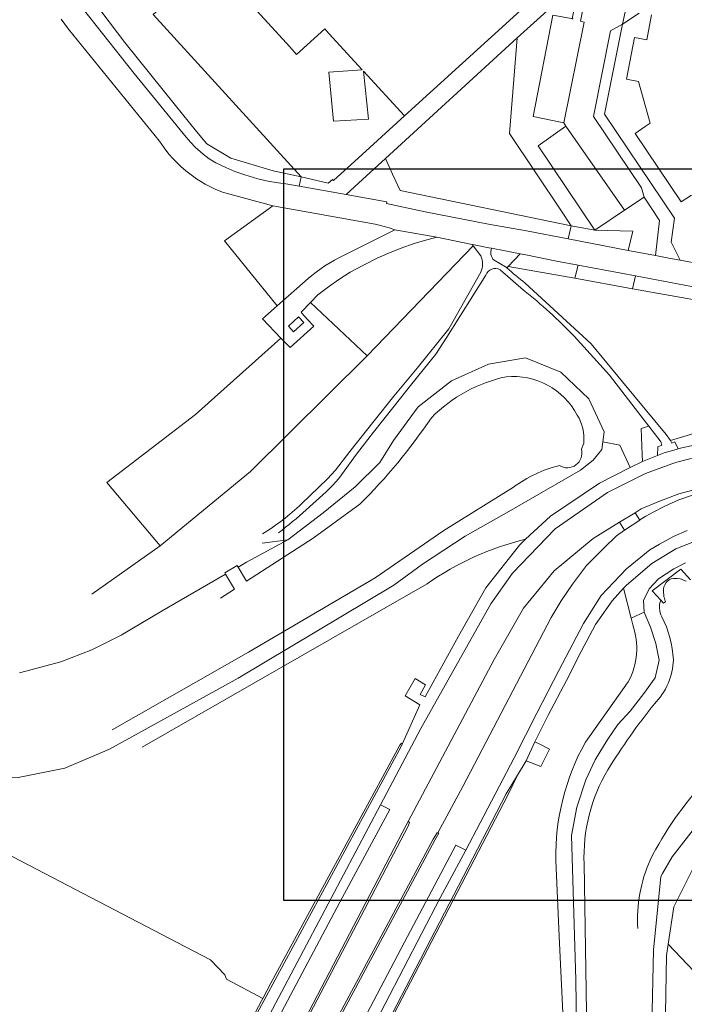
# Model space of a CAD drawing. Header units: metres. Extents: x 247993 to 248761, y 480503 to 480935.
# Tile 3 of 13: x 248255 to 248368, y 480631 to 480798. Entities that reach past the tile are written whole.
import ezdxf

# ---------------------------------------------------------------- set-up
doc = ezdxf.new("R2010")
doc.units = ezdxf.units.M
for name, color, linetype, lineweight in [('B-XX-GR-GRAS-GV', 60, 'Continuous', 13), ('B-XX-GR-GROENVOORZIENING-GV', 80, 'Continuous', 18), ('B-XX-GR-HOUTWAL-GV', 40, 'Continuous', 13), ('B-XX-IE-TERREINAFSCHEIDING_KUNSTMATIG_HEKWERK-G', 20, 'IE-TERREINAFSCHEIDING-KUNSTMATIG', 18), ('B-XX-IE-TERREINAFSCHEIDING_KUNSTMATIG_MUUR-GV', 90, 'Continuous', 18), ('B-XX-OG-WATER-GV', 130, 'Continuous', 18), ('B-XX-OG-WATER_SLOOT-GV', 120, 'Continuous', 18), ('B-XX-VH-ONVERHARD-GV', 252, 'Continuous', 18), ('B-XX-VH-VERHARDING_GESLOTEN-GV', 252, 'Continuous', 18), ('B-XX-VH-VERHARDING_OPEN-GV', 252, 'Continuous', 18), ('N-BH-KL-ET_LS_OV_LICHTMAST-S', 7, 'Continuous', 25)]:
    doc.layers.add(name, color=color, linetype=linetype, lineweight=lineweight)
doc.linetypes.add('IE-TERREINAFSCHEIDING-KUNSTMATIG', pattern='A,4,[82,NLCS.SHX,S=0.75,R=90,X=0,Y=0],4,-2', length=10)

msp = doc.modelspace()

# ---------------------------------------------------------------- linework, layer by layer
at = {"layer": 'B-XX-GR-GRAS-GV'}
for points in [[(248341.45, 480709.88), (248345.68, 480713.82), (248354.01, 480719.4), (248359.22, 480722.06), (248357.48, 480725.87), (248354.57, 480726.46), (248354.41, 480725.14), (248352.93, 480723.33), (248350.79, 480721.65), (248338.59, 480714.58), (248331.17, 480710.38), (248323.9, 480705.65), (248319.04, 480702.06), (248292.57, 480686.27), (248270.72, 480674.18), (248263.08, 480670.97), (248255.2, 480669.38), (248246.45, 480669.23), (248237.71, 480669.45), (248230.88, 480670.55), (248229.78, 480670.73)], [(248276.24, 480674.49), (248317.67, 480698.26), (248324.7, 480702.3)]]:
    msp.add_lwpolyline(points, dxfattribs=at)
msp.add_lwpolyline([(248324.7, 480702.3, -0.093408), (248341.45, 480709.88)], format="xyb", dxfattribs=at)
msp.add_lwpolyline([(248365.71, 480641.01), (248366.68, 480647.33), (248370.08, 480654.14), (248375.3, 480660.4), (248377.98, 480663.88), (248380.19, 480666.74), (248376.01, 480668.6), (248372.6, 480664.09), (248370.73, 480661.49), (248368.37, 480658.43), (248366.36, 480655.88), (248364.73, 480653), (248364.42, 480652.52), (248363.17, 480639.98), (248362.89, 480627.05), (248363.31, 480621.63), (248364.45, 480617.36), (248365.46, 480615.59), (248365.04, 480619.38), (248365.41, 480639.05)], close=True, dxfattribs=at)
at = {"layer": 'B-XX-GR-GROENVOORZIENING-GV'}
for points in [[(248266.29, 480799.98), (248274.92, 480789.12), (248283.76, 480778.28), (248284.53, 480777.35), (248285.28, 480776.56), (248286.62, 480775.36), (248287.64, 480774.59), (248288.76, 480773.91), (248290.47, 480773.09), (248292.04, 480772.43), (248293.7, 480771.84), (248295.93, 480771.19), (248297.6, 480770.8), (248299.4, 480770.49), (248300.7, 480770.33), (248302.94, 480769.93), (248303.29, 480771.5), (248298.51, 480772.55), (248291.35, 480774.68), (248287.23, 480777.12), (248285.5, 480779.26), (248281.9, 480783.67), (248273.3, 480794.35), (248263.02, 480808.06)], [(248263.02, 480808.06), (248273.3, 480794.35), (248281.9, 480783.67), (248285.5, 480779.26), (248287.23, 480777.12), (248291.35, 480774.68), (248298.51, 480772.55), (248303.29, 480771.5), (248278.11, 480799.12)], [(248360.78, 480799.34), (248357.92, 480797.47), (248354.89, 480782.19), (248366.77, 480764.5), (248366.18, 480760.4), (248367.73, 480757.34), (248373.12, 480756.31)], [(248369.65, 480768.41), (248367.92, 480767.28), (248360.08, 480778.91), (248361.8, 480780.07), (248362.65, 480780.64), (248360.65, 480787.72), (248358.59, 480788.13), (248359.99, 480795.23), (248362.05, 480794.83), (248362.87, 480799.09)], [(248332.54, 480759.79), (248314.51, 480741.07), (248294.7, 480721.4), (248279.31, 480708.76), (248267.69, 480700.52)], [(248333.82, 480758.1), (248332.54, 480759.79)], [(248338.26, 480756.03), (248338.48, 480756.3), (248340.5, 480758.45), (248337.97, 480758.94), (248335.67, 480759.38)], [(248336.08, 480757.33), (248338.03, 480756.24)], [(248338.48, 480756.3), (248338.26, 480756.03)], [(248341.37, 480753.45), (248352.58, 480743.1), (248357.9, 480736.68), (248365.36, 480727.72), (248366.07, 480726.65), (248379.14, 480730.6), (248380.63, 480732.54), (248383.18, 480734.93), (248382.09, 480736.43), (248385.75, 480738.41), (248388.87, 480739.24), (248389.79, 480745.87), (248389.94, 480746.94), (248382.24, 480748.38), (248376.48, 480749.45), (248372.42, 480750.21), (248359.65, 480752.5), (248349.82, 480754.27), (248338.48, 480756.3)], [(248303.32, 480715.88), (248307.78, 480720.13), (248309.11, 480721.63), (248311.57, 480724.78), (248315.7, 480730.01), (248319.03, 480734.22), (248322.99, 480738.97), (248328.38, 480745.66), (248333.83, 480755.29)], [(248334.66, 480754.81), (248328.04, 480744.24), (248326.17, 480741.35), (248321.86, 480736.02), (248319.13, 480732.52), (248315.6, 480728.12), (248312.68, 480724.38), (248309.67, 480720.21), (248308.63, 480719.03)], [(248341.09, 480752.27), (248337.12, 480755.73)], [(248296.66, 480709.2), (248301.05, 480709.8), (248307.03, 480714.39), (248312.48, 480718.78), (248316.66, 480722.92), (248318.98, 480726.68), (248323.2, 480732.41), (248328.83, 480736.8), (248335.15, 480739.65), (248341.41, 480740.75), (248347.43, 480738.32), (248352.18, 480733.74), (248354.79, 480728.17), (248354.57, 480726.46), (248357.48, 480725.87), (248359.22, 480722.06), (248361.3, 480723.12), (248361.25, 480724.3), (248361.07, 480728.74), (248362.38, 480729.11), (248361.59, 480730.12), (248355.7, 480737.77), (248349.73, 480744.43)], [(248364.34, 480726.63), (248362.38, 480729.11), (248361.07, 480728.74), (248361.25, 480724.3), (248361.3, 480723.12)], [(248361.3, 480723.12), (248363.87, 480724.15), (248363.92, 480725.59), (248364.63, 480725.88)], [(248255.41, 480687.15), (248262.4, 480689.03), (248267.71, 480691.09), (248272.69, 480693.57), (248279.65, 480697.73), (248290.45, 480703.93), (248290.31, 480704.15), (248292.41, 480705.39), (248292.56, 480705.15), (248293.99, 480705.96), (248301.05, 480709.8), (248296.66, 480709.2)], [(248372.59, 480710.46), (248366.97, 480708.26), (248362.89, 480705.78), (248358.59, 480702.09), (248358.11, 480701.56), (248359.38, 480696.46), (248361.63, 480697.46), (248361.51, 480699.47), (248362.43, 480701.46), (248364.03, 480703.14), (248366.63, 480704.86), (248368.63, 480705.87)], [(248359.67, 480695.31), (248359.38, 480696.46), (248358.11, 480701.56), (248356.19, 480699.43), (248353.33, 480695.36), (248350.87, 480690.79), (248348.38, 480685.87), (248345.31, 480679.97), (248343.02, 480675.44), (248343.87, 480675.03), (248345.53, 480674.18), (248344.03, 480671.22), (248341.52, 480672.18), (248340.07, 480669.77), (248338.5, 480666.47), (248315.44, 480622.12)], [(248350.12, 480626.95), (248349.98, 480634.96), (248349.27, 480659.48), (248350.17, 480664.3), (248351.69, 480668.96), (248353.27, 480672.37), (248355.31, 480675.69), (248357.11, 480678.38), (248359.21, 480680.61), (248361.57, 480683.67), (248363.48, 480686.33), (248364.18, 480689.32), (248363.6, 480692.16), (248362.69, 480694.9), (248361.63, 480697.46), (248359.38, 480696.46), (248359.67, 480695.31)], [(248351.61, 480675.36), (248358.89, 480685.6)], [(248358.89, 480685.6), (248351.61, 480675.36)], [(248387.92, 480630.5), (248387.63, 480644.62), (248389.51, 480646.19), (248389.77, 480646.82), (248389.72, 480647.47), (248387.58, 480649.37), (248387.48, 480669.81), (248384.86, 480669.27), (248382.91, 480668.21), (248380.19, 480666.74), (248377.98, 480663.88), (248375.3, 480660.4), (248370.08, 480654.14), (248366.68, 480647.33), (248365.71, 480641.01), (248372.25, 480634.08), (248377.86, 480632.47), (248381.77, 480634.31), (248386.68, 480640.21), (248386.68, 480633.68), (248386.72, 480624.73)], [(248315.44, 480622.12), (248322.65, 480619.95), (248346.41, 480607.36), (248348.22, 480604.85), (248348.44, 480605.66), (248348.63, 480606.47), (248348.77, 480607.28), (248348.88, 480608.11), (248348.95, 480608.93), (248348.96, 480609.35), (248348.98, 480609.76), (248348.97, 480610.59), (248348.92, 480611.42), (248348.83, 480612.25), (248348.7, 480613.07), (248348.54, 480613.89), (248347.18, 480642.38), (248346.82, 480650.07), (248346.58, 480655.26)], [(248346.58, 480655.26), (248346.82, 480650.07), (248347.18, 480642.38), (248348.54, 480613.89)]]:
    msp.add_lwpolyline(points, dxfattribs=at)
for points in [[(248348.31, 480780.16), (248347.95, 480780.72), (248342.73, 480781.8), (248346.1, 480799.02), (248349.51, 480798.39), (248349.37, 480798.43), (248350.32, 480803.26), (248349.12, 480803.47), (248340.04, 480795.16), (248338.69, 480778.91), (248347.56, 480765.68), (248349.22, 480763.2), (248353.24, 480762.46), (248343.61, 480776.79)], [(248340.04, 480795.16), (248317.62, 480774.65), (248318.83, 480772), (248320.13, 480769.18), (248349.22, 480763.2), (248347.56, 480765.68), (248338.69, 480778.91)], [(248348.7, 480760.97), (248349.22, 480763.2), (248320.13, 480769.18), (248318.83, 480772), (248317.62, 480774.65), (248313.72, 480771.08), (248310.93, 480768.52), (248317.85, 480767.3), (248317.8, 480766.99), (248324.36, 480765.56), (248335.15, 480763.5), (248341.59, 480762.33)], [(248363.52, 480758.14), (248364.22, 480764.1), (248361.6, 480768.09), (248358.28, 480765.84), (248353.24, 480762.46), (248359.66, 480762.29), (248358.9, 480759.02)], [(248290.26, 480760.62), (248299.19, 480749.57), (248304.48, 480754.22), (248305.12, 480754.76), (248305.83, 480755.32), (248306.68, 480755.95), (248307.34, 480756.39), (248307.99, 480756.8), (248308.93, 480757.34), (248309.71, 480757.76), (248310.6, 480758.19), (248319.24, 480762.54), (248318.24, 480762.86), (248317.4, 480763.09), (248316.58, 480763.3), (248315.87, 480763.46), (248298.45, 480766.62)], [(248349.22, 480763.2), (248348.7, 480760.97), (248358.9, 480759.02), (248359.66, 480762.29), (248353.24, 480762.46)], [(248304.88, 480750.16), (248314.51, 480741.07), (248332.54, 480759.79), (248332.37, 480760.02), (248326.33, 480761.26), (248324.88, 480760.89), (248322.68, 480760.23), (248320.12, 480759.32), (248318.05, 480758.46), (248316.21, 480757.67), (248313.87, 480756.53), (248311.63, 480755.29), (248309.71, 480754.08), (248307.94, 480752.84), (248306.13, 480751.45)], [(248338.48, 480756.3), (248349.82, 480754.27), (248350.36, 480756.49), (248346.73, 480757.17), (248341.48, 480758.26), (248340.5, 480758.45)], [(248349.82, 480754.27), (248359.65, 480752.5), (248360.11, 480754.66), (248350.36, 480756.49)], [(248359.65, 480752.5), (248372.42, 480750.21), (248376.48, 480749.45), (248376.81, 480751.52), (248360.11, 480754.66)], [(248279.31, 480708.76), (248294.7, 480721.4), (248314.51, 480741.07), (248304.88, 480750.16), (248303.28, 480748.49), (248303.42, 480748.32), (248304.37, 480747.27), (248305.43, 480746.1), (248301.41, 480742.48), (248299.86, 480744.1), (248285.33, 480731.08), (248270.27, 480719.55)], [(248377.61, 480728), (248378.13, 480729.2), (248379.14, 480730.6), (248366.07, 480726.65), (248366.33, 480726.25), (248366.8, 480726.43), (248367.4, 480725.26), (248368, 480725.42), (248372.26, 480726.36), (248375.64, 480727), (248376.84, 480727.48)], [(248360.89, 480713.17), (248361.89, 480713.78), (248363.12, 480714.47), (248365.13, 480715.51), (248367.5, 480716.61), (248369.63, 480717.32), (248372.04, 480718.07), (248374.01, 480718.5), (248376.72, 480719.01), (248378.63, 480719.38), (248378.53, 480720.11), (248377.79, 480719.98), (248374.73, 480719.36), (248371.18, 480718.57), (248367.48, 480717.62), (248364.12, 480716.29), (248361.11, 480715.03), (248360.05, 480714.38), (248360.86, 480713.15)], [(248306.8, 480623.53), (248325.71, 480658.85), (248326.43, 480659.97), (248326.51, 480659.93), (248330.76, 480667.8), (248345.78, 480696.57), (248347.47, 480699.42), (248349.42, 480702.22), (248351.83, 480705.4), (248354.78, 480708.42), (248356.9, 480710.48), (248358.29, 480711.41), (248357.44, 480712.78), (248352.93, 480710.02), (248346.3, 480704.51), (248341.08, 480698.13), (248336.08, 480689.42), (248321.5, 480661.88), (248321.73, 480661.72), (248321.48, 480661.09), (248302.89, 480625.57)]]:
    msp.add_lwpolyline(points, close=True, dxfattribs=at)
for points in [[(248333.83, 480755.29, 0.20669), (248333.82, 480758.1)], [(248335.67, 480759.38, 0.304098), (248336.08, 480757.33)], [(248338.03, 480756.24, 0.003715), (248338.26, 480756.03)], [(248337.12, 480755.73, 0.443034), (248334.66, 480754.81)], [(248338.26, 480756.03, 0.013766), (248341.37, 480753.45)], [(248349.73, 480744.43, 0.031407), (248341.09, 480752.27)], [(248364.63, 480725.88, 0.014594), (248364.34, 480726.63)], [(248308.63, 480719.03, -0.029087), (248299.45, 480710.97)], [(248296.73, 480710.83, 0.055801), (248303.32, 480715.88)], [(248358.89, 480685.6, 0.210168), (248359.67, 480695.31)], [(248359.67, 480695.31, -0.210168), (248358.89, 480685.6)], [(248346.58, 480655.26, -0.131423), (248351.61, 480675.36)], [(248351.61, 480675.36, 0.131423), (248346.58, 480655.26)]]:
    msp.add_lwpolyline(points, format="xyb", dxfattribs=at)
at = {"layer": 'B-XX-GR-HOUTWAL-GV'}
for points in [[(248239.6, 480664.62), (248250.3, 480657.92), (248282.19, 480641.3), (248287.87, 480638.34), (248289.1, 480637.04), (248290.3, 480635.78), (248290.61, 480635.04), (248296.75, 480631.77), (248298.13, 480634.36), (248320.04, 480674.84), (248320.34, 480675.19), (248320.54, 480675.13), (248323.47, 480681.72), (248320.96, 480683.22), (248322.69, 480686.22), (248324.43, 480685.13), (248323.5, 480683.48), (248324.36, 480683.08), (248325.67, 480685.43), (248330.06, 480693.41), (248334.71, 480701.63), (248340.4, 480708.9), (248341.45, 480709.88)], [(248324.7, 480702.3), (248317.67, 480698.26), (248276.24, 480674.49)]]:
    msp.add_lwpolyline(points, dxfattribs=at)
msp.add_lwpolyline([(248341.45, 480709.88, 0.093408), (248324.7, 480702.3)], format="xyb", dxfattribs=at)
at = {"layer": 'B-XX-IE-TERREINAFSCHEIDING_KUNSTMATIG_HEKWERK-G'}
for points in [[(248279.1, 480799.99), (248278.11, 480799.12), (248303.29, 480771.5)], [(248309.4, 480771.47), (248312.33, 480774.16)], [(248308.79, 480770.89), (248308.6, 480771.09), (248307.89, 480770.43), (248303.29, 480771.5)], [(248308.79, 480770.89), (248309.4, 480771.47)], [(248318.37, 480663.91), (248309.86, 480648.17), (248298.99, 480627.61)], [(248310.53, 480621.53), (248315.08, 480630.37), (248320.88, 480641.37), (248329.58, 480657.83)]]:
    msp.add_lwpolyline(points, dxfattribs=at)
at = {"layer": 'B-XX-IE-TERREINAFSCHEIDING_KUNSTMATIG_MUUR-GV'}
for points in [[(248295.82, 480629.28), (248320.32, 480674.64), (248320.54, 480675.13), (248320.34, 480675.19), (248320.04, 480674.84), (248298.13, 480634.36), (248296.75, 480631.77), (248296.53, 480631.36), (248295.51, 480629.45)], [(248315.44, 480622.12), (248338.5, 480666.47), (248340.07, 480669.77), (248338.17, 480666.6), (248313.86, 480619.77)], [(248302.89, 480625.57), (248321.48, 480661.09), (248321.73, 480661.72), (248321.5, 480661.88), (248321.17, 480661.27), (248302.59, 480625.72)], [(248307.1, 480623.35), (248326.03, 480658.69), (248326.68, 480659.86), (248326.51, 480659.93), (248326.43, 480659.97), (248325.71, 480658.85), (248306.8, 480623.53)]]:
    msp.add_lwpolyline(points, dxfattribs=at)
at = {"layer": 'B-XX-OG-WATER-GV'}
for points in [[(248338.14, 480737.53, 0.145588), (248325.44, 480730.55)], [(248350.23, 480731, 0.301506), (248338.14, 480737.53)], [(248325.44, 480730.55, -0.048118), (248313.27, 480715.84)], [(248351.33, 480726.22, 0.168977), (248350.23, 480731)], [(248347.2, 480722.4, 0.667036), (248350.95, 480725.18)], [(248339.4, 480718.75, -0.10224), (248347.2, 480722.4)], [(248364.43, 480699.53, 0.226331), (248364.63, 480696.71)], [(248364.63, 480696.71, -0.097619), (248366.57, 480689.39)], [(248366.57, 480689.39, -0.18809), (248363.35, 480681.89)], [(248363.35, 480681.89, 0.031059), (248355.43, 480670.66)], [(248355.43, 480670.66, 0.144229), (248351.39, 480654.65)], [(248362.63, 480655.32, -0.069254), (248372, 480668.79)], [(248360.53, 480643.68, -0.121035), (248362.63, 480655.32)]]:
    msp.add_lwpolyline(points, format="xyb", dxfattribs=at)
for points in [[(248350.95, 480725.18), (248351.33, 480726.22)], [(248271.16, 480677.45), (248294.31, 480690.66), (248315.87, 480703.3), (248327.52, 480711.39), (248339.4, 480718.75)], [(248313.27, 480715.84), (248305.34, 480710.07), (248293.98, 480702.73), (248292.56, 480705.15), (248292.41, 480705.39), (248290.31, 480704.15), (248290.45, 480703.93), (248291.93, 480701.41), (248289.55, 480699.87)], [(248368.73, 480702.77), (248368.31, 480702.91), (248367.98, 480703.07), (248367.72, 480703.12), (248367.23, 480703.22), (248366.6, 480703.2), (248366.19, 480703.12), (248365.86, 480702.96), (248365.51, 480702.71), (248365.33, 480702.52), (248365.13, 480702.14), (248364.98, 480701.81), (248364.89, 480701.39), (248364.91, 480700.98), (248364.92, 480700.72), (248364.93, 480700.54), (248364.97, 480700.33), (248364.98, 480700.09), (248365.08, 480699.86), (248365.12, 480699.5), (248365.2, 480699.38), (248365.21, 480699.26), (248364.92, 480699), (248364.43, 480699.53)], [(248351.39, 480654.65), (248351.79, 480629.46), (248352.34, 480621.36)]]:
    msp.add_lwpolyline(points, dxfattribs=at)
at = {"layer": 'B-XX-OG-WATER_SLOOT-GV'}
for points in [[(248255.2, 480669.38), (248263.08, 480670.97), (248270.72, 480674.18), (248292.57, 480686.27), (248319.04, 480702.06), (248323.9, 480705.65), (248331.17, 480710.38), (248338.59, 480714.58), (248350.79, 480721.65), (248352.93, 480723.33), (248354.41, 480725.14), (248354.57, 480726.46), (248354.79, 480728.17), (248352.18, 480733.74), (248347.43, 480738.32), (248341.41, 480740.75), (248335.15, 480739.65), (248328.83, 480736.8), (248323.2, 480732.41), (248318.98, 480726.68), (248316.66, 480722.92), (248312.48, 480718.78), (248307.03, 480714.39), (248301.05, 480709.8), (248293.99, 480705.96), (248292.56, 480705.15), (248293.98, 480702.73), (248305.34, 480710.07), (248313.27, 480715.84)], [(248351.33, 480726.22), (248350.95, 480725.18)], [(248339.4, 480718.75), (248327.52, 480711.39), (248315.87, 480703.3), (248294.31, 480690.66), (248271.16, 480677.45)], [(248368.63, 480705.87), (248366.63, 480704.86), (248364.03, 480703.14), (248362.43, 480701.46), (248361.51, 480699.47), (248361.63, 480697.46), (248362.69, 480694.9), (248363.6, 480692.16), (248364.18, 480689.32), (248363.48, 480686.33), (248361.57, 480683.67), (248359.21, 480680.61), (248357.11, 480678.38), (248355.31, 480675.69), (248353.27, 480672.37), (248351.69, 480668.96), (248350.17, 480664.3), (248349.27, 480659.48), (248349.98, 480634.96), (248350.12, 480626.95)], [(248364.43, 480699.53), (248362.97, 480701.1), (248367.87, 480704.81), (248369.5, 480703)], [(248362.89, 480627.05), (248363.17, 480639.98), (248364.42, 480652.52), (248364.73, 480653), (248366.36, 480655.88), (248368.37, 480658.43), (248370.73, 480661.49)], [(248352.34, 480621.36), (248351.79, 480629.46), (248351.39, 480654.65)]]:
    msp.add_lwpolyline(points, dxfattribs=at)
for points in [[(248325.44, 480730.55, -0.145588), (248338.14, 480737.53)], [(248338.14, 480737.53, -0.301506), (248350.23, 480731)], [(248313.27, 480715.84, 0.048118), (248325.44, 480730.55)], [(248350.23, 480731, -0.168977), (248351.33, 480726.22)], [(248350.95, 480725.18, -0.667036), (248347.2, 480722.4)], [(248347.2, 480722.4, 0.10224), (248339.4, 480718.75)], [(248364.63, 480696.71, -0.226331), (248364.43, 480699.53)], [(248366.57, 480689.39, 0.097619), (248364.63, 480696.71)], [(248363.35, 480681.89, 0.18809), (248366.57, 480689.39)], [(248355.43, 480670.66, -0.031059), (248363.35, 480681.89)], [(248351.39, 480654.65, -0.144229), (248355.43, 480670.66)], [(248372, 480668.79, 0.069254), (248362.63, 480655.32)], [(248362.63, 480655.32, 0.121035), (248360.53, 480643.68)]]:
    msp.add_lwpolyline(points, format="xyb", dxfattribs=at)
at = {"layer": 'B-XX-VH-ONVERHARD-GV'}
for points in [[(248335.67, 480759.38), (248335.2, 480759.47), (248332.7, 480759.95), (248332.37, 480760.02), (248332.54, 480759.79), (248333.82, 480758.1)], [(248338.03, 480756.24), (248336.08, 480757.33)], [(248333.83, 480755.29), (248328.38, 480745.66), (248322.99, 480738.97), (248319.03, 480734.22), (248315.7, 480730.01), (248311.57, 480724.78), (248309.11, 480721.63), (248307.78, 480720.13), (248303.32, 480715.88)], [(248308.63, 480719.03), (248309.67, 480720.21), (248312.68, 480724.38), (248315.6, 480728.12), (248319.13, 480732.52), (248321.86, 480736.02), (248326.17, 480741.35), (248328.04, 480744.24), (248334.66, 480754.81)], [(248337.12, 480755.73), (248341.09, 480752.27)], [(248364.63, 480725.88), (248363.92, 480725.59), (248363.87, 480724.15), (248365.01, 480724.6), (248367.05, 480725.16), (248367.4, 480725.26), (248366.8, 480726.43), (248366.33, 480726.25), (248366.07, 480726.65), (248365.36, 480727.72), (248357.9, 480736.68), (248352.58, 480743.1), (248341.37, 480753.45)], [(248349.73, 480744.43), (248355.7, 480737.77), (248361.59, 480730.12), (248362.38, 480729.11), (248364.34, 480726.63)]]:
    msp.add_lwpolyline(points, dxfattribs=at)
for points in [[(248333.82, 480758.1, -0.20669), (248333.83, 480755.29)], [(248336.08, 480757.33, -0.304098), (248335.67, 480759.38)], [(248338.26, 480756.03, -0.003715), (248338.03, 480756.24)], [(248334.66, 480754.81, -0.443034), (248337.12, 480755.73)], [(248341.37, 480753.45, -0.013766), (248338.26, 480756.03)], [(248341.09, 480752.27, -0.031407), (248349.73, 480744.43)], [(248364.34, 480726.63, -0.014594), (248364.63, 480725.88)], [(248299.45, 480710.97, 0.029087), (248308.63, 480719.03)], [(248303.32, 480715.88, -0.055801), (248296.73, 480710.83)]]:
    msp.add_lwpolyline(points, format="xyb", dxfattribs=at)
at = {"layer": 'B-XX-VH-VERHARDING_GESLOTEN-GV'}
for points in [[(248373.12, 480756.31), (248367.73, 480757.34), (248365.79, 480757.71), (248363.52, 480758.14), (248358.9, 480759.02), (248348.7, 480760.97), (248341.59, 480762.33), (248335.15, 480763.5), (248324.36, 480765.56), (248317.8, 480766.99), (248317.85, 480767.3), (248310.93, 480768.52), (248302.94, 480769.93), (248300.7, 480770.33), (248299.4, 480770.49), (248297.6, 480770.8), (248295.93, 480771.19), (248293.7, 480771.84), (248292.04, 480772.43), (248290.47, 480773.09), (248288.76, 480773.91), (248287.64, 480774.59), (248286.62, 480775.36), (248285.28, 480776.56), (248284.53, 480777.35), (248283.76, 480778.28), (248274.92, 480789.12), (248266.29, 480799.98)], [(248262.51, 480798.34), (248263.1, 480797.48), (248263.74, 480796.63), (248264.45, 480795.76), (248279.2, 480777.59), (248279.98, 480776.46), (248280.81, 480775.39), (248281.52, 480774.58), (248282.82, 480773.28), (248283.68, 480772.53), (248285.47, 480771.2), (248286.97, 480770.29), (248288.67, 480769.45), (248289.9, 480768.94), (248298.45, 480766.62), (248315.87, 480763.46), (248316.58, 480763.3), (248317.4, 480763.09), (248318.24, 480762.86), (248319.24, 480762.54), (248326.33, 480761.26), (248332.37, 480760.02), (248332.7, 480759.95), (248335.2, 480759.47), (248335.67, 480759.38), (248337.97, 480758.94), (248340.5, 480758.45), (248341.48, 480758.26), (248346.73, 480757.17), (248350.36, 480756.49), (248360.11, 480754.66), (248376.81, 480751.52)], [(248371.99, 480724.22), (248367.18, 480722.99), (248366.3, 480722.69), (248361.83, 480721.04), (248355.38, 480717.82), (248346.5, 480711.63), (248339.22, 480704.11), (248335.53, 480698.87), (248323.61, 480677.68), (248316.76, 480664.69), (248318.37, 480663.91), (248309.86, 480648.17), (248298.99, 480627.61)], [(248302.59, 480625.72), (248321.17, 480661.27), (248321.5, 480661.88), (248336.08, 480689.42), (248341.08, 480698.13), (248346.3, 480704.51), (248352.93, 480710.02), (248357.44, 480712.78), (248360.05, 480714.38), (248361.11, 480715.03), (248364.12, 480716.29), (248367.48, 480717.62), (248371.18, 480718.57)], [(248369.63, 480717.32), (248367.5, 480716.61), (248365.13, 480715.51), (248363.12, 480714.47), (248361.89, 480713.78), (248360.89, 480713.17), (248360.86, 480713.15), (248358.29, 480711.41), (248356.9, 480710.48), (248354.78, 480708.42), (248351.83, 480705.4), (248349.42, 480702.22), (248347.47, 480699.42), (248345.78, 480696.57), (248330.76, 480667.8), (248326.51, 480659.93), (248326.68, 480659.86), (248326.03, 480658.69), (248307.1, 480623.35)], [(248315.08, 480630.37), (248320.88, 480641.37), (248329.58, 480657.83), (248331.26, 480657.02), (248333.71, 480661.62), (248339.5, 480672.68), (248343.36, 480680.29), (248347.12, 480687.58), (248351.28, 480695.57), (248354.32, 480700.33), (248358.62, 480704.83), (248362.58, 480708.08), (248364.24, 480709.03), (248366.57, 480710.36), (248368.9, 480711.37)], [(248369.5, 480703), (248367.87, 480704.81), (248362.97, 480701.1), (248364.43, 480699.53), (248364.92, 480699), (248365.21, 480699.26), (248365.2, 480699.38), (248365.12, 480699.5), (248365.08, 480699.86), (248364.98, 480700.09), (248364.97, 480700.33), (248364.93, 480700.54), (248364.92, 480700.72), (248364.91, 480700.98), (248364.89, 480701.39), (248364.98, 480701.81), (248365.13, 480702.14), (248365.33, 480702.52), (248365.51, 480702.71), (248365.86, 480702.96), (248366.19, 480703.12), (248366.6, 480703.2), (248367.23, 480703.22), (248367.72, 480703.12), (248367.98, 480703.07), (248368.31, 480702.91), (248368.73, 480702.77)]]:
    msp.add_lwpolyline(points, dxfattribs=at)
for points in [[(248307.34, 480756.39), (248306.68, 480755.95), (248305.83, 480755.32), (248305.12, 480754.76), (248304.48, 480754.22), (248299.19, 480749.57), (248296.71, 480747.4), (248299.86, 480744.1), (248301.41, 480742.48), (248305.43, 480746.1), (248304.37, 480747.27), (248303.42, 480748.32), (248303.28, 480748.49), (248304.88, 480750.16), (248306.13, 480751.45), (248307.94, 480752.84), (248309.71, 480754.08), (248311.63, 480755.29), (248313.87, 480756.53), (248316.21, 480757.67), (248318.05, 480758.46), (248320.12, 480759.32), (248322.68, 480760.23), (248324.88, 480760.89), (248326.33, 480761.26), (248319.24, 480762.54), (248310.6, 480758.19), (248309.71, 480757.76), (248308.93, 480757.34), (248307.99, 480756.8)], [(248302.85, 480747.7), (248303.72, 480746.76), (248301.99, 480745.16), (248301.11, 480746.11)], [(248298.99, 480627.61), (248309.86, 480648.17), (248318.37, 480663.91), (248316.76, 480664.69), (248297.92, 480628.99), (248297.6, 480628.35)], [(248310.53, 480621.53), (248312.23, 480620.63), (248317.58, 480630.86), (248326.92, 480648.88), (248331.26, 480657.02), (248329.58, 480657.83), (248320.88, 480641.37), (248315.08, 480630.37)]]:
    msp.add_lwpolyline(points, close=True, dxfattribs=at)
at = {"layer": 'B-XX-VH-VERHARDING_OPEN-GV'}
for points in [[(248354.33, 480815.87), (248350.81, 480798), (248351.41, 480797.82), (248347.94, 480780.74), (248347.95, 480780.72), (248348.31, 480780.16), (248358.28, 480765.84), (248361.6, 480768.09), (248361.14, 480769.65), (248352.98, 480781.81), (248355.86, 480796.34), (248357.92, 480797.47), (248359.83, 480806.52)], [(248278.11, 480799.12), (248303.29, 480771.5), (248307.89, 480770.43), (248308.6, 480771.09), (248308.79, 480770.89), (248309.4, 480771.47), (248312.33, 480774.16), (248320.88, 480781.91), (248313.89, 480789.5), (248314.75, 480781.34), (248308.77, 480780.98), (248308, 480789.35), (248313.68, 480789.72), (248307.99, 480795.91), (248307.29, 480796.68), (248302.49, 480792.36), (248301.39, 480793.62), (248285.84, 480810.67)], [(248340.57, 480799.82), (248320.88, 480781.91), (248312.33, 480774.16), (248309.4, 480771.47), (248308.79, 480770.89), (248308.6, 480771.09), (248307.89, 480770.43), (248303.29, 480771.5), (248302.94, 480769.93), (248310.93, 480768.52), (248313.72, 480771.08), (248317.62, 480774.65), (248340.04, 480795.16), (248349.12, 480803.47)], [(248372.26, 480726.36), (248368, 480725.42), (248367.4, 480725.26), (248367.05, 480725.16), (248365.01, 480724.6), (248363.87, 480724.15), (248361.3, 480723.12), (248359.22, 480722.06), (248354.01, 480719.4), (248345.68, 480713.82), (248341.45, 480709.88), (248340.4, 480708.9), (248334.71, 480701.63), (248330.06, 480693.41), (248325.67, 480685.43), (248324.36, 480683.08), (248323.5, 480683.48), (248324.43, 480685.13), (248322.69, 480686.22), (248320.96, 480683.22), (248323.47, 480681.72), (248320.54, 480675.13), (248320.32, 480674.64), (248295.82, 480629.28)], [(248297.92, 480628.99), (248316.76, 480664.69), (248323.61, 480677.68), (248335.53, 480698.87), (248339.22, 480704.11), (248346.5, 480711.63), (248355.38, 480717.82), (248361.83, 480721.04), (248366.3, 480722.69), (248367.18, 480722.99), (248371.99, 480724.22)], [(248368.9, 480711.37), (248366.57, 480710.36), (248364.24, 480709.03), (248362.58, 480708.08), (248358.62, 480704.83), (248354.32, 480700.33), (248351.28, 480695.57), (248347.12, 480687.58), (248343.36, 480680.29), (248339.5, 480672.68), (248333.71, 480661.62), (248331.26, 480657.02), (248326.92, 480648.88), (248317.58, 480630.86), (248312.23, 480620.63)], [(248313.86, 480619.77), (248338.17, 480666.6), (248340.07, 480669.77), (248341.52, 480672.18), (248343.02, 480675.44), (248345.31, 480679.97), (248348.38, 480685.87), (248350.87, 480690.79), (248353.33, 480695.36), (248356.19, 480699.43), (248358.11, 480701.56), (248358.59, 480702.09), (248362.89, 480705.78), (248366.97, 480708.26), (248372.59, 480710.46)]]:
    msp.add_lwpolyline(points, dxfattribs=at)
for points in [[(248361.6, 480768.09), (248364.22, 480764.1), (248363.52, 480758.14), (248365.79, 480757.71), (248367.73, 480757.34), (248366.18, 480760.4), (248366.77, 480764.5), (248354.89, 480782.19), (248357.92, 480797.47), (248355.86, 480796.34), (248352.98, 480781.81), (248361.14, 480769.65)], [(248353.24, 480762.46), (248358.28, 480765.84), (248348.31, 480780.16), (248343.61, 480776.79)], [(248302.85, 480747.7), (248301.11, 480746.11), (248301.99, 480745.16), (248303.72, 480746.76)], [(248357.44, 480712.78), (248358.29, 480711.41), (248360.86, 480713.15), (248360.05, 480714.38)], [(248343.02, 480675.44), (248341.52, 480672.18), (248344.03, 480671.22), (248345.53, 480674.18), (248343.87, 480675.03)]]:
    msp.add_lwpolyline(points, close=True, dxfattribs=at)
at = {"layer": 'N-BH-KL-ET_LS_OV_LICHTMAST-S'}
msp.add_lwpolyline([(248300.37, 480772.88), (248500.25, 480772.88), (248500.25, 480648.44), (248300.37, 480648.44)], close=True, dxfattribs=at)

doc.saveas('drawing.dxf')
